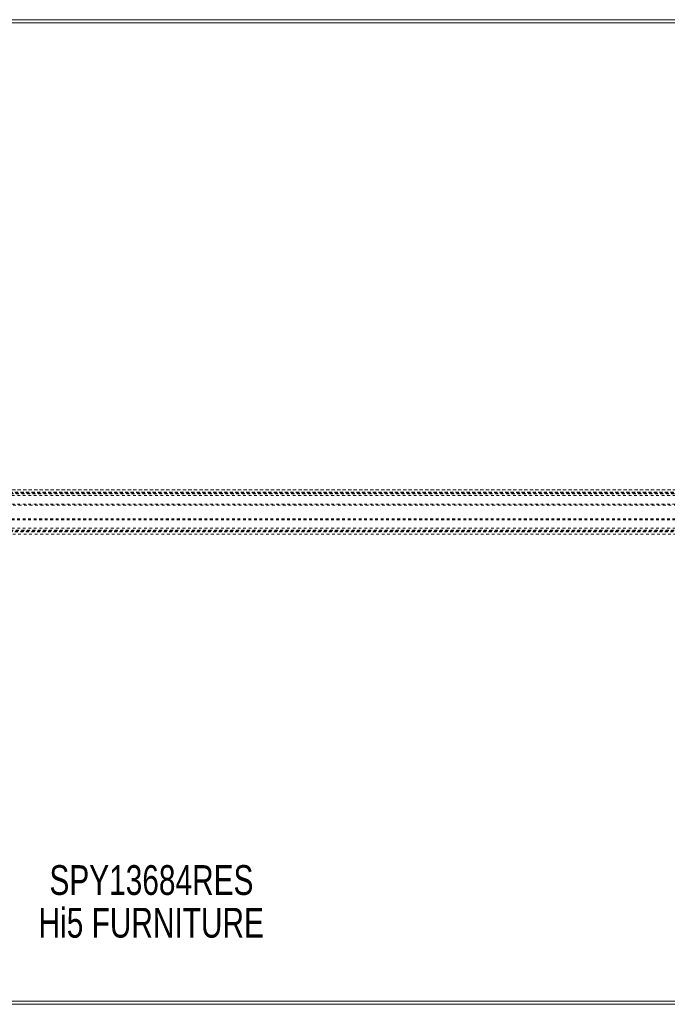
# Model space of a CAD drawing. Header units: inches. Extents: x 25.5 to 109, y 42.4 to 78.2.
# Tile 4 of 6: x 62 to 85.5, y 42.4 to 78.2. Entities that reach past the tile are written whole.
import ezdxf

# ---------------------------------------------------------------- set-up
doc = ezdxf.new("R2010")
doc.units = ezdxf.units.IN
doc.header["$MEASUREMENT"] = 0
doc.linetypes.add('SLD-Dashed', pattern=[0.075, 0.05, -0.025])
doc.linetypes.add('SLD-Solid', pattern=[0])
doc.layers.add('HI5-SYMBOLTEXT', color=5, linetype='SLD-Solid')
doc.styles.add('SLDTEXTSTYLE0', font='TXT', dxfattribs={"width": 0.75})

# ---------------------------------------------------------------- blocks, each defined once
blk = doc.blocks.new('SW_NOTE_0')
at = {"layer": 'HI5-SYMBOLTEXT', "color": 0, "char_height": 1.08, "attachment_point": 1, "style": 'SLDTEXTSTYLE0'}
for s, insert in [('SPY13684RES', (0, 1.392)), ('Hi5 FURNITURE', (-0.395, -0.16))]:
    blk.add_mtext(s, dxfattribs=dict(at, insert=insert))

msp = doc.modelspace()

# ---------------------------------------------------------------- linework, layer by layer
at = {"color": 7, "linetype": 'SLD-Solid', "lineweight": 15}
for p, q in [((25.504, 78.166), (109.004, 78.166)), ((25.622, 78.048), (108.886, 78.048)), ((108.886, 78.048), (25.622, 78.048)), ((109.004, 42.416), (25.504, 42.416)), ((108.886, 42.534), (25.622, 42.534)), ((25.622, 42.534), (108.886, 42.534))]:
    msp.add_line(p, q, dxfattribs=at)
at = {"color": 7, "linetype": 'SLD-Dashed', "lineweight": 0}
for p, q in [((37.914, 61.096), (96.593, 61.096)), ((96.592, 61.096), (37.915, 61.096)), ((37.997, 61.006), (96.51, 61.006)), ((37.997, 61.006), (96.51, 61.006)), ((96.513, 61.006), (37.997, 61.006)), ((38.001, 61.001), (96.506, 61.001)), ((38.004, 60.998), (96.504, 60.998)), ((38.009, 60.992), (96.499, 60.992)), ((38.016, 60.982), (96.491, 60.982)), ((38.017, 60.981), (96.49, 60.981)), ((38.029, 60.966), (96.479, 60.966)), ((38.043, 60.946), (96.465, 60.946)), ((38.084, 60.884), (96.423, 60.884)), ((41.879, 60.572), (92.629, 60.572)), ((92.629, 60.541), (41.879, 60.541)), ((41.879, 60.041), (92.629, 60.041)), ((41.879, 60.009), (92.629, 60.009)), ((37.914, 59.486), (96.593, 59.486)), ((37.915, 59.486), (96.592, 59.486)), ((37.997, 59.576), (96.51, 59.576)), ((37.997, 59.576), (96.51, 59.576)), ((38.001, 59.581), (96.506, 59.581)), ((38.002, 59.582), (96.505, 59.582)), ((38.004, 59.584), (96.504, 59.584)), ((38.014, 59.596), (96.494, 59.596)), ((38.017, 59.601), (96.49, 59.601)), ((38.029, 59.616), (96.479, 59.616)), ((38.037, 59.627), (96.47, 59.627)), ((38.084, 59.698), (96.423, 59.698))]:
    msp.add_line(p, q, dxfattribs=at)

# ---------------------------------------------------------------- block references
at = {"layer": 'HI5-SYMBOLTEXT', "color": 5}
msp.add_blockref('SW_NOTE_0', (63.049, 46.076), dxfattribs=at)

doc.saveas('drawing.dxf')
